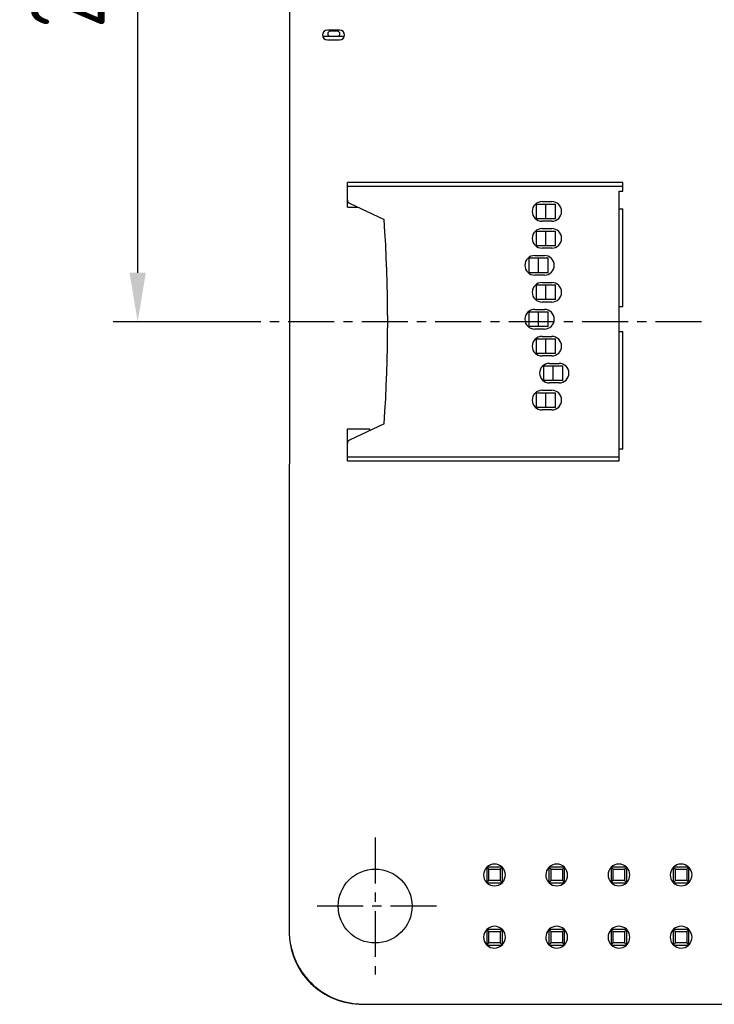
# Model space of a CAD drawing. Header units: millimetres. Extents: x 72 to 239, y 133 to 319.
# Tile 1 of 240: x 83 to 111, y 133 to 173. Entities that reach past the tile are written whole.
import ezdxf

# ---------------------------------------------------------------- set-up
doc = ezdxf.new("R2010")
doc.units = ezdxf.units.MM
doc.header["$LTSCALE"] = 5
doc.header["$PDMODE"] = 3
doc.header["$PDSIZE"] = 0.3125
doc.linetypes.add('CENTER', pattern=[0.6, 0.375, -0.075, 0.075, -0.075])
doc.layers.get('0').update_dxf_attribs({"linetype": 'CONTINUOUS'})
doc.layers.get('Defpoints').update_dxf_attribs({"linetype": 'CONTINUOUS'})
doc.layers.add('7标注层', color=6, linetype='CONTINUOUS')
doc.styles.add('PC_TEXTSTYLE', font='ISOCP.SHX', dxfattribs={"width": 0.707, "bigfont": 'GBCBIG.SHX'})
doc.dimstyles.new('GB_BALLOON', dxfattribs={"dimtxt": 3, "dimasz": 2, "dimexe": 1, "dimexo": 0, "dimgap": 1.5, "dimtad": 1, "dimdec": 1, "dimdsep": 46, "dimtxsty": 'PC_TEXTSTYLE', "dimcen": 0, "dimclrd": 256, "dimclrt": 256, "dimadec": 0, "dimazin": 2, "dimtp": 0.1, "dimtm": 0.1, "dimtfac": 0.71, "dimtdec": 3, "dimtmove": 0, "dimatfit": 3, "dimfxl": 1, "dimtfill": 1, "dimarcsym": 0})

# ---------------------------------------------------------------- blocks, each defined once
blk = doc.blocks.new('*D22')
at = {"layer": '7标注层', "color": 0, "lineweight": -2}
for p, q in [((96.629, 189.478), (86.434, 189.478)), ((92.462, 160.818), (86.434, 160.818))]:
    blk.add_line(p, q, dxfattribs=at)
at = {"layer": '7标注层', "lineweight": -2}
blk.add_line((87.434, 162.818), (87.434, 187.478), dxfattribs=at)
at = {"layer": '7标注层'}
for points in [[(87.767, 187.478), (87.1, 187.478), (87.434, 189.478)], [(87.1, 162.818), (87.767, 162.818), (87.434, 160.818)]]:
    blk.add_solid(points, dxfattribs=at)
at = {"layer": 'Defpoints', "color": 0}
for p in [(87.434, 189.478), (96.629, 189.478), (92.462, 160.818)]:
    blk.add_point(p, dxfattribs=at)
at = {"layer": '7标注层', "insert": (84.584, 175.148), "char_height": 3, "attachment_point": 5, "rotation": 90, "style": 'PC_TEXTSTYLE', "bg_fill": 3, "box_fill_scale": 1.1, "bg_fill_color": 257, "bg_fill_transparency": 0}
blk.add_mtext('28.7', dxfattribs=at)

msp = doc.modelspace()

# ---------------------------------------------------------------- linework, layer by layer
for p, q in [((93.628, 186.479), (93.619, 135.97)), ((94.986, 172.469), (95.871, 172.469)), ((95.678, 172.719), (95.178, 172.719)), ((95.591, 172.669), (95.291, 172.669)), ((95.178, 172.319), (95.678, 172.319)), ((95.995, 165.493), (95.995, 166.493)), ((107.245, 166.493), (95.995, 166.493)), ((107.245, 166.143), (107.245, 166.493)), ((95.995, 166.343), (107.245, 166.343)), ((107.095, 155.144), (107.095, 166.143)), ((107.095, 166.143), (107.245, 166.143)), ((96.082, 165.653), (97.495, 164.994)), ((103.683, 165.618), (104.493, 165.618)), ((103.708, 165.618), (103.708, 165.018)), ((103.943, 165.718), (104.343, 165.718)), ((104.101, 165.018), (104.101, 165.618)), ((104.493, 165.018), (104.493, 165.618)), ((95.995, 165.493), (96.424, 165.493)), ((107.095, 165.418), (107.245, 165.418)), ((107.245, 161.418), (107.245, 165.418)), ((104.493, 165.018), (103.683, 165.018)), ((104.343, 164.918), (103.943, 164.918)), ((103.683, 164.518), (104.493, 164.518)), ((103.708, 164.518), (103.708, 163.918)), ((103.943, 164.618), (104.343, 164.618)), ((104.101, 163.918), (104.101, 164.518)), ((104.493, 163.918), (104.493, 164.518)), ((104.493, 163.918), (103.683, 163.918)), ((104.343, 163.818), (103.943, 163.818)), ((103.383, 163.418), (104.193, 163.418)), ((103.408, 163.418), (103.408, 162.818)), ((103.643, 163.518), (104.043, 163.518)), ((103.801, 162.818), (103.801, 163.418)), ((104.193, 162.818), (104.193, 163.418)), ((104.193, 162.818), (103.383, 162.818)), ((104.043, 162.718), (103.643, 162.718)), ((103.943, 162.418), (104.343, 162.418)), ((103.683, 162.318), (104.493, 162.318)), ((103.708, 162.318), (103.708, 161.718)), ((104.101, 161.718), (104.101, 162.318)), ((104.493, 161.718), (104.493, 162.318)), ((104.493, 161.718), (103.683, 161.718)), ((104.343, 161.618), (103.943, 161.618)), ((103.383, 161.218), (104.193, 161.218)), ((103.408, 161.218), (103.408, 160.618)), ((103.643, 161.318), (104.043, 161.318)), ((103.801, 160.618), (103.801, 161.218)), ((104.193, 160.618), (104.193, 161.218)), ((107.245, 161.418), (107.095, 161.418)), ((104.193, 160.618), (103.383, 160.618)), ((104.043, 160.518), (103.643, 160.518)), ((107.095, 160.418), (107.245, 160.418)), ((107.245, 155.619), (107.245, 160.418)), ((103.683, 160.118), (104.493, 160.118)), ((103.708, 160.118), (103.708, 159.518)), ((103.943, 160.218), (104.343, 160.218)), ((104.101, 159.518), (104.101, 160.118)), ((104.493, 159.518), (104.493, 160.118)), ((104.493, 159.518), (103.683, 159.518)), ((104.343, 159.418), (103.943, 159.418)), ((103.983, 159.018), (104.793, 159.018)), ((104.008, 159.018), (104.008, 158.419)), ((104.243, 159.118), (104.643, 159.118)), ((104.401, 158.419), (104.401, 159.018)), ((104.793, 158.419), (104.793, 159.018)), ((104.793, 158.419), (103.983, 158.419)), ((103.943, 158.019), (104.343, 158.019)), ((104.643, 158.319), (104.243, 158.319)), ((103.683, 157.919), (104.493, 157.919)), ((103.708, 157.919), (103.708, 157.319)), ((104.101, 157.319), (104.101, 157.919)), ((104.493, 157.319), (104.493, 157.919)), ((104.493, 157.319), (103.683, 157.319)), ((104.343, 157.219), (103.943, 157.219)), ((95.995, 155.144), (95.995, 156.444)), ((95.995, 156.444), (96.895, 156.444)), ((97.495, 156.643), (96.082, 155.984)), ((96.895, 156.444), (96.895, 156.363)), ((107.245, 155.619), (107.095, 155.619)), ((107.095, 155.294), (95.995, 155.294)), ((95.995, 155.144), (107.095, 155.144)), ((101.683, 138.559), (101.771, 138.471)), ((101.683, 138.559), (101.683, 137.919)), ((102.323, 138.559), (101.683, 138.559)), ((101.771, 138.007), (101.771, 138.471)), ((101.771, 138.471), (102.234, 138.471)), ((102.234, 138.471), (102.323, 138.559)), ((102.234, 138.471), (102.234, 138.007)), ((102.323, 137.919), (102.323, 138.559)), ((104.223, 138.559), (104.311, 138.471)), ((104.223, 138.559), (104.223, 137.919)), ((104.863, 138.559), (104.223, 138.559)), ((104.311, 138.007), (104.311, 138.471)), ((104.311, 138.471), (104.774, 138.471)), ((104.774, 138.471), (104.863, 138.559)), ((104.774, 138.471), (104.774, 138.007)), ((104.863, 137.919), (104.863, 138.559)), ((106.763, 138.559), (106.851, 138.471)), ((106.763, 138.559), (106.763, 137.919)), ((107.403, 138.559), (106.763, 138.559)), ((106.851, 138.007), (106.851, 138.471)), ((106.851, 138.471), (107.314, 138.471)), ((107.314, 138.471), (107.403, 138.559)), ((107.314, 138.471), (107.314, 138.007)), ((107.403, 137.919), (107.403, 138.559)), ((109.303, 138.559), (109.391, 138.471)), ((109.303, 138.559), (109.303, 137.919)), ((109.943, 138.559), (109.303, 138.559)), ((109.391, 138.007), (109.391, 138.471)), ((109.391, 138.471), (109.854, 138.471)), ((109.854, 138.471), (109.943, 138.559)), ((109.854, 138.471), (109.854, 138.007)), ((109.943, 137.919), (109.943, 138.559)), ((101.683, 137.919), (101.771, 138.007)), ((101.683, 137.919), (102.323, 137.919)), ((102.234, 138.007), (101.771, 138.007)), ((102.234, 138.007), (102.323, 137.919)), ((104.223, 137.919), (104.311, 138.007)), ((104.223, 137.919), (104.863, 137.919)), ((104.774, 138.007), (104.311, 138.007)), ((104.774, 138.007), (104.863, 137.919)), ((106.763, 137.919), (106.851, 138.007)), ((106.763, 137.919), (107.403, 137.919)), ((107.314, 138.007), (106.851, 138.007)), ((107.314, 138.007), (107.403, 137.919)), ((109.303, 137.919), (109.391, 138.007)), ((109.303, 137.919), (109.943, 137.919)), ((109.854, 138.007), (109.391, 138.007)), ((109.854, 138.007), (109.943, 137.919)), ((101.683, 136.019), (101.771, 135.931)), ((101.683, 136.019), (101.683, 135.379)), ((102.323, 136.019), (101.683, 136.019)), ((101.771, 135.467), (101.771, 135.931)), ((101.771, 135.931), (102.234, 135.931)), ((102.234, 135.931), (102.323, 136.019)), ((102.234, 135.931), (102.234, 135.467)), ((102.323, 135.379), (102.323, 136.019)), ((104.223, 136.019), (104.311, 135.931)), ((104.223, 136.019), (104.223, 135.379)), ((104.863, 136.019), (104.223, 136.019)), ((104.311, 135.467), (104.311, 135.931)), ((104.311, 135.931), (104.774, 135.931)), ((104.774, 135.931), (104.863, 136.019)), ((104.774, 135.931), (104.774, 135.467)), ((104.863, 135.379), (104.863, 136.019)), ((106.763, 136.019), (106.851, 135.931)), ((106.763, 136.019), (106.763, 135.379)), ((107.403, 136.019), (106.763, 136.019)), ((106.851, 135.467), (106.851, 135.931)), ((106.851, 135.931), (107.314, 135.931)), ((107.314, 135.931), (107.403, 136.019)), ((107.314, 135.931), (107.314, 135.467)), ((107.403, 135.379), (107.403, 136.019)), ((109.303, 136.019), (109.391, 135.931)), ((109.303, 136.019), (109.303, 135.379)), ((109.943, 136.019), (109.303, 136.019)), ((109.391, 135.467), (109.391, 135.931)), ((109.391, 135.931), (109.854, 135.931)), ((109.854, 135.931), (109.943, 136.019)), ((109.854, 135.931), (109.854, 135.467)), ((109.943, 135.379), (109.943, 136.019)), ((101.683, 135.379), (101.771, 135.467)), ((102.234, 135.467), (101.771, 135.467)), ((102.234, 135.467), (102.323, 135.379)), ((104.223, 135.379), (104.311, 135.467)), ((104.774, 135.467), (104.311, 135.467)), ((104.774, 135.467), (104.863, 135.379)), ((106.763, 135.379), (106.851, 135.467)), ((107.314, 135.467), (106.851, 135.467)), ((107.314, 135.467), (107.403, 135.379)), ((109.303, 135.379), (109.391, 135.467)), ((109.854, 135.467), (109.391, 135.467)), ((109.854, 135.467), (109.943, 135.379)), ((101.683, 135.379), (102.323, 135.379)), ((104.223, 135.379), (104.863, 135.379)), ((106.763, 135.379), (107.403, 135.379)), ((109.303, 135.379), (109.943, 135.379)), ((96.619, 132.969), (175.628, 132.96))]:
    msp.add_line(p, q)
at = {"color": 1, "linetype": 'CENTER'}
for p, q in [((110.458, 160.818), (92.462, 160.818)), ((97.129, 139.767), (97.129, 134.171)), ((99.637, 136.969), (94.62, 136.969))]:
    msp.add_line(p, q, dxfattribs=at)
msp.add_circle((97.129, 136.969), 1.507)
for centre, radius, start, end in [((95.178, 172.519), 0.2, 90, 270), ((95.291, 172.569), 0.1, 90, 270), ((95.591, 172.569), 0.1, 270, 90), ((95.678, 172.519), 0.2, 270, 90), ((96.145, 165.789), 0.15, 180, 245), ((103.943, 165.318), 0.4, 90, 270), ((104.343, 165.318), 0.4, 270, 90), ((37.643, 160.818), 59.998, 356.00943, 3.99057), ((103.943, 164.218), 0.4, 90, 270), ((104.343, 164.218), 0.4, 270, 90), ((103.643, 163.118), 0.4, 90, 270), ((104.043, 163.118), 0.4, 270, 90), ((103.943, 162.018), 0.4, 90, 270), ((104.343, 162.018), 0.4, 270, 90), ((103.643, 160.918), 0.4, 90, 270), ((104.043, 160.918), 0.4, 270, 90), ((103.943, 159.818), 0.4, 90, 270), ((104.343, 159.818), 0.4, 270, 90), ((104.243, 158.718), 0.4, 90, 270), ((104.643, 158.718), 0.4, 270, 90), ((103.943, 157.619), 0.4, 90, 270), ((104.343, 157.619), 0.4, 270, 90), ((96.145, 155.848), 0.15, 115, 180), ((102.003, 138.239), 0.445, 46.2199, 223.6248), ((104.543, 138.239), 0.445, 45.2074, 133.7027), ((107.083, 138.239), 0.445, 46.2199, 223.6248), ((109.623, 138.239), 0.445, 46.2199, 223.6248), ((102.003, 138.239), 0.445, 316.2985, 43.6248), ((104.543, 138.239), 0.445, 136.2985, 223.6248), ((104.543, 138.239), 0.445, 225.2074, 43.6248), ((107.083, 138.239), 0.445, 316.2985, 43.6248), ((109.623, 138.239), 0.445, 316.2985, 43.6248), ((102.003, 138.239), 0.445, 226.2199, 313.7027), ((107.083, 138.239), 0.445, 226.2199, 313.7027), ((109.623, 138.239), 0.445, 226.2199, 313.7027), ((96.619, 135.969), 3, 179.9895, 269.9933), ((96.566, 135.916), 2.947, 178.9647, 271.2122), ((102.003, 135.699), 0.445, 45.2074, 223.6248), ((102.003, 135.699), 0.445, 226.2199, 43.6248), ((104.543, 135.699), 0.445, 136.2985, 223.6248), ((104.543, 135.699), 0.445, 46.2199, 133.7027), ((104.543, 135.699), 0.445, 316.2985, 43.6248), ((107.083, 135.699), 0.445, 136.2985, 223.6248), ((107.083, 135.699), 0.445, 46.2199, 133.7027), ((107.083, 135.699), 0.445, 316.2985, 43.6248), ((109.623, 135.699), 0.445, 136.2985, 223.6248), ((109.623, 135.699), 0.445, 46.2199, 133.7027), ((109.623, 135.699), 0.445, 316.2985, 43.6248), ((104.543, 135.699), 0.445, 225.2074, 313.7027), ((107.083, 135.699), 0.445, 225.2074, 313.7027), ((109.623, 135.699), 0.445, 225.2074, 313.7027)]:
    msp.add_arc(centre, radius, start, end)

# ---------------------------------------------------------------- next in the draw order: dimensions: what is measured, and where the dimension line sits
at = {"layer": '7标注层'}
dim = msp.add_linear_dim(base=(87.434, 189.478), p1=(92.462, 160.818), p2=(96.629, 189.478), angle=90, dimstyle='GB_BALLOON', dxfattribs=at)
dim.commit()
dim.dimension.update_dxf_attribs({"geometry": '*D22', "text_midpoint": (84.584, 175.148)})

doc.saveas('drawing.dxf')
